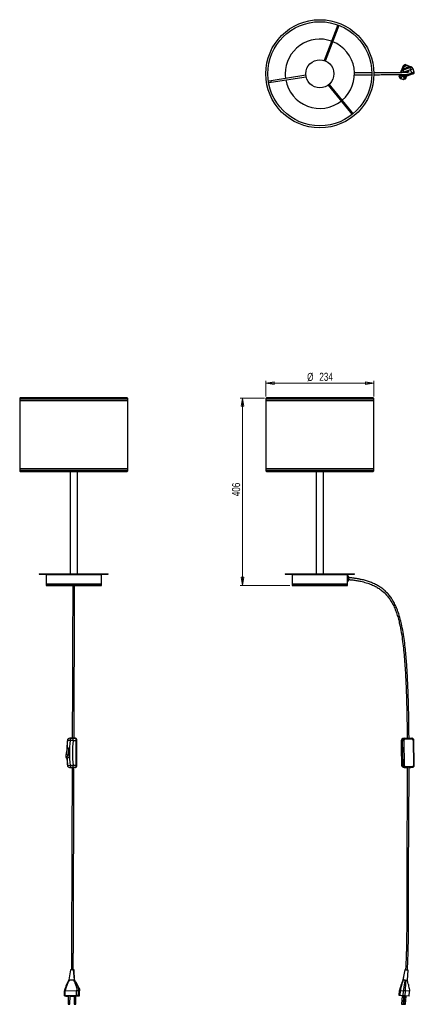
# Model space of a CAD drawing. Header units: millimetres. Extents: x 533 to 704, y 273 to 700.
import ezdxf

# ---------------------------------------------------------------- set-up
doc = ezdxf.new("R2010")
doc.units = ezdxf.units.MM
doc.styles.add('SLDTEXTSTYLE0', font='TXT', dxfattribs={"width": 0.75})
doc.dimstyles.new('SLDDIMSTYLE0', dxfattribs={"dimtxt": 3.5, "dimasz": 3.556, "dimexe": 0, "dimexo": 0.0625, "dimgap": 0.875, "dimtad": 1, "dimdec": 0, "dimlfac": 5, "dimrnd": 1e-09, "dimzin": 12, "dimdsep": 46, "dimtxsty": 'SLDTEXTSTYLE0', "dimblk1": 'CLOSED', "dimblk2": 'CLOSED', "dimsah": 1, "dimcen": 0.09, "dimadec": 0, "dimazin": 3, "dimtfac": 1, "dimtdec": 0, "dimtofl": 0, "dimtmove": 0, "dimatfit": 3, "dimldrblk": 'CLOSED', "dimfxl": 0, "dimfrac": 2, "dimtolj": 1, "dimtzin": 12, "dimarcsym": 0})

# ---------------------------------------------------------------- blocks, each defined once
blk = doc.blocks.new('_Closed')
at = {"color": 0, "linetype": 'ByBlock', "lineweight": -2}
for p, q in [((-1, 0.166667), (0, 0)), ((-1, 0.166667), (-1, -0.166667)), ((0, 0), (-1, -0.166667)), ((0, 0), (-1, 0))]:
    blk.add_line(p, q, dxfattribs=at)
blk = doc.blocks.new('_D')
at = {"color": 7, "linetype": 'Continuous', "lineweight": 0}
for p, q in [((638.98, 535.71), (628.43, 535.71)), ((629.43, 535.71), (629.43, 454.54)), ((649.97, 454.54), (628.43, 454.54))]:
    blk.add_line(p, q, dxfattribs=at)
at = {"color": 7, "linetype": 'Continuous', "lineweight": 18, "xscale": 3.556, "yscale": 3.556}
for p, rotation in [((629.43, 535.71, -0.06), 90.0000000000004), ((629.43, 454.54, -0.06), 270.0000000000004)]:
    blk.add_blockref('_Closed', p, dxfattribs=dict(at, rotation=rotation))
at = {"color": 7, "linetype": 'Continuous', "lineweight": 18, "insert": (624.92, 493.15), "char_height": 3.5, "attachment_point": 1, "rotation": 90, "style": 'SLDTEXTSTYLE0'}
blk.add_mtext('406', dxfattribs=at)
blk = doc.blocks.new('_D_1')
at = {"color": 7, "linetype": 'Continuous', "lineweight": 0}
for p, q in [((639.58, 536.31), (639.58, 543.09)), ((639.58, 542.09), (686.36, 542.09)), ((686.36, 536.31), (686.36, 543.09))]:
    blk.add_line(p, q, dxfattribs=at)
at = {"color": 7, "linetype": 'Continuous', "lineweight": 18, "xscale": 3.556, "yscale": 3.556, "rotation": 180.0000000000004}
blk.add_blockref('_Closed', (639.58, 542.09, -0.06), dxfattribs=at)
at = {"color": 7, "linetype": 'Continuous', "lineweight": 18, "xscale": 3.556, "yscale": 3.556}
blk.add_blockref('_Closed', (686.36, 542.09, -0.06), dxfattribs=at)
at = {"color": 7, "linetype": 'Continuous', "lineweight": 18, "char_height": 3.5, "attachment_point": 1, "style": 'SLDTEXTSTYLE0'}
for s, insert in [('%%c', (657.47, 546.6)), ('234', (662.75, 546.65))]:
    blk.add_mtext(s, dxfattribs=dict(at, insert=insert))

msp = doc.modelspace()

# ---------------------------------------------------------------- linework, layer by layer
at = {"color": 7, "linetype": 'Continuous', "lineweight": 25}
for p, q in [((670.31, 696.22), (664.85, 681.92)), ((665.41, 681.71), (670.87, 696.01)), ((670.65, 697.12), (670.31, 696.22)), ((670.87, 696.01), (671.21, 696.91)), ((697.99, 676.62), (699.17, 679.79)), ((699.31, 679.79), (698.56, 677.75)), ((699.27, 678.11), (698.93, 677.99)), ((698.95, 677.73), (701.96, 678.83)), ((699.17, 679.79), (699.94, 680.15)), ((699.17, 679.79), (699.31, 679.79)), ((699.23, 678.32), (699.31, 678.12)), ((700.08, 680.14), (699.31, 679.79)), ((699.94, 680.15), (700.08, 680.14)), ((700.08, 680.14), (701.5, 679.61)), ((701.38, 679.46), (701.57, 678.95)), ((701.47, 679.14), (701.55, 678.94)), ((701.5, 679.61), (701.77, 679.03)), ((701.93, 679.09), (701.59, 678.96)), ((703.24, 678.24), (703.75, 676.83)), ((703.9, 676.82), (703.39, 678.24)), ((656.93, 675.48), (641.82, 673.06)), ((641.92, 672.46), (657.03, 674.89)), ((697.37, 674.92), (697.7, 675.81)), ((697.72, 674.15), (697.37, 674.92)), ((697.37, 674.92), (697.51, 674.91)), ((697.85, 675.81), (697.51, 674.91)), ((697.51, 674.91), (697.87, 674.14)), ((697.62, 674.85), (697.94, 674.12)), ((697.72, 674.15), (697.87, 674.14)), ((699.14, 673.62), (697.72, 674.15)), ((697.92, 674.1), (697.91, 674.11)), ((697.91, 674.09), (699.27, 673.61)), ((697.93, 674.11), (697.94, 674.11)), ((698.26, 676.94), (698.14, 676.62)), ((698.87, 675.04), (698.58, 675.83)), ((699.24, 674.78), (699.39, 674.78)), ((702.28, 677.9), (699.28, 676.8)), ((699.29, 673.67), (700, 674.01)), ((700.06, 673.97), (699.29, 673.61)), ((699.38, 674.8), (699.53, 674.8)), ((699.8, 675.39), (702.8, 676.49)), ((702.94, 676.11), (699.94, 675.01)), ((700.49, 675.15), (700.06, 673.97)), ((700.11, 675.01), (703.11, 676.1)), ((700.52, 677.05), (700.46, 677.05)), ((700.61, 677.22), (700.99, 677.36)), ((700.67, 677.22), (700.61, 677.22)), ((701.05, 677.36), (700.99, 677.36)), ((701.3, 677.34), (701.2, 677.05)), ((702.8, 676.49), (702.28, 677.9)), ((703.67, 676.31), (703.52, 676.32)), ((703.75, 676.83), (703.9, 676.82)), ((641.82, 673.06), (640.87, 672.9)), ((640.97, 672.31), (641.92, 672.46)), ((666.56, 671.25), (676.22, 659.38)), ((676.69, 659.76), (667.03, 671.63)), ((699.14, 673.62), (699.29, 673.61)), ((699.27, 673.62), (699.29, 673.61)), ((699.28, 673.63), (699.28, 673.63)), ((676.22, 659.38), (676.83, 658.63)), ((677.29, 659.01), (676.69, 659.76)), ((532.85, 535.31), (532.85, 534.54)), ((579.71, 534.54), (532.85, 534.54)), ((532.89, 534.54), (532.89, 505.09)), ((579.27, 535.76), (533.29, 535.76)), ((579.67, 505.09), (579.67, 534.54)), ((579.71, 534.54), (579.71, 535.31)), ((639.54, 535.31), (639.54, 534.54)), ((666.68, 534.54), (639.54, 534.54)), ((639.58, 534.54), (639.58, 505.09)), ((685.96, 535.76), (639.98, 535.76)), ((686.4, 534.54), (666.68, 534.54)), ((686.36, 505.09), (686.36, 534.54)), ((686.4, 534.54), (686.4, 535.31)), ((532.85, 505.09), (532.85, 504.32)), ((579.71, 505.09), (532.85, 505.09)), ((533.29, 503.87), (579.27, 503.87)), ((554.68, 503.87), (554.68, 459.54)), ((557.88, 459.54), (557.88, 503.87)), ((579.71, 504.32), (579.71, 505.09)), ((639.54, 505.09), (639.54, 504.32)), ((666.68, 505.09), (639.54, 505.09)), ((639.98, 503.87), (685.96, 503.87)), ((661.37, 503.87), (661.37, 459.54)), ((664.57, 459.54), (664.57, 503.87)), ((686.4, 505.09), (666.68, 505.09)), ((686.4, 504.32), (686.4, 505.09)), ((541.28, 459.54), (541.28, 459.38)), ((541.28, 459.54), (556.28, 459.54)), ((541.28, 459.38), (556.28, 459.38)), ((544.28, 459.16), (544.28, 455.16)), ((544.48, 459.36), (556.28, 459.36)), ((556.28, 459.54), (571.28, 459.54)), ((556.28, 459.38), (571.28, 459.38)), ((556.28, 459.36), (568.08, 459.36)), ((568.28, 455.16), (568.28, 459.16)), ((571.28, 459.38), (571.28, 459.54)), ((647.97, 459.54), (647.97, 459.38)), ((647.97, 459.54), (677.97, 459.54)), ((647.97, 459.38), (677.97, 459.38)), ((650.97, 459.16), (650.97, 455.16)), ((651.17, 459.36), (674.77, 459.36)), ((674.97, 458.79), (674.97, 459.16)), ((675.03, 458.79), (674.97, 458.79)), ((674.97, 456.29), (674.97, 458.79)), ((675.37, 458.45), (675.37, 456.63)), ((677.97, 459.38), (677.97, 459.54)), ((544.28, 454.94), (544.28, 454.54)), ((544.28, 454.94), (556.28, 454.94)), ((544.28, 454.54), (556.28, 454.54)), ((556.28, 454.96), (544.48, 454.96)), ((555.87, 454.96), (555.87, 454.94)), ((568.08, 454.96), (556.28, 454.96)), ((556.28, 454.94), (568.28, 454.94)), ((556.28, 454.54), (568.28, 454.54)), ((556.67, 454.94), (556.67, 454.96)), ((568.28, 454.54), (568.28, 454.94)), ((650.97, 454.94), (650.97, 454.54)), ((650.97, 454.94), (674.97, 454.94)), ((650.97, 454.54), (674.97, 454.54)), ((674.77, 454.96), (651.17, 454.96)), ((674.97, 456.29), (675.03, 456.29)), ((674.97, 455.16), (674.97, 456.29)), ((674.97, 454.54), (674.97, 454.94)), ((555.64, 388.34), (554.53, 388.33)), ((554.53, 388.33), (555.63, 388.29)), ((555.2, 388.31), (555.07, 388.31)), ((555.63, 388.29), (557.04, 388.3)), ((557.06, 388.3), (556.44, 388.32)), ((557.04, 388.3), (557.06, 388.3)), ((699.28, 388.29), (699.8, 388.3)), ((699.8, 388.3), (702.8, 388.34)), ((554.69, 387.38), (553.6, 387.43)), ((553.7, 384.07), (553.79, 384.07)), ((553.92, 384.08), (553.74, 384.08)), ((557.39, 387.28), (555.97, 387.27)), ((557.39, 376.68), (557.39, 387.28)), ((557.65, 376.69), (557.65, 387.29)), ((698.87, 387.28), (698.35, 387.27)), ((699.02, 376.68), (698.87, 387.28)), ((699.38, 387.29), (699.53, 376.69)), ((702.94, 387.94), (699.94, 387.9)), ((703.67, 376.75), (703.52, 387.35)), ((703.93, 376.75), (703.78, 387.35)), ((552.98, 379.92), (553.93, 379.93)), ((553.6, 376.62), (554.7, 376.58)), ((554.5, 375.73), (555.59, 375.69)), ((557.05, 375.7), (555.63, 375.69)), ((555.98, 376.68), (557.39, 376.68)), ((698.5, 376.68), (699.02, 376.68)), ((699.46, 375.69), (700.85, 375.71)), ((699.97, 375.7), (699.46, 375.69)), ((702.98, 375.74), (699.97, 375.7)), ((700.11, 376.1), (703.11, 376.14)), ((700.85, 375.71), (700.79, 375.71)), ((701.65, 375.72), (702.46, 375.73)), ((702.46, 375.73), (702.98, 375.74)), ((554.94, 287.98), (554.15, 283.63)), ((554.94, 287.98), (554.94, 287.98)), ((556.63, 283.67), (556.24, 288.01)), ((556.69, 283.64), (556.44, 287.98)), ((699.07, 283.67), (700.01, 288.01)), ((701, 283.55), (701.26, 287.93)), ((556.63, 283.67), (556.29, 283.68)), ((698.99, 283.68), (699, 283.68)), ((699.07, 283.67), (699, 283.68)), ((552.28, 276.72), (552.29, 278.91)), ((552.29, 278.91), (552.64, 278.96)), ((552.63, 276.77), (552.64, 278.96)), ((552.64, 278.96), (557.52, 279.06)), ((557.51, 276.87), (557.52, 279.06)), ((557.52, 279.06), (558.29, 279.04)), ((558.28, 276.84), (558.29, 279.04)), ((558.29, 279.04), (558.82, 278.94)), ((558.81, 276.75), (558.82, 278.94)), ((697.37, 276.87), (697.51, 279.06)), ((697.51, 279.06), (697.87, 279.04)), ((697.72, 276.84), (697.87, 279.04)), ((697.87, 279.04), (699.29, 278.94)), ((699.14, 276.75), (699.29, 278.94)), ((700.06, 278.89), (699.29, 278.94)), ((699.91, 276.7), (700.06, 278.89)), ((701.86, 278.79), (700.06, 278.89)), ((701.71, 276.59), (701.86, 278.79)), ((552.63, 276.77), (552.28, 276.72)), ((552.28, 276.72), (552.81, 276.62)), ((557.51, 276.87), (552.63, 276.77)), ((552.81, 276.62), (553.58, 276.59)), ((553.58, 276.59), (553.91, 276.6)), ((553.92, 276.71), (553.9, 273.12)), ((554.65, 273.11), (554.67, 276.71)), ((554.67, 276.62), (556.43, 276.65)), ((556.43, 276.76), (556.42, 273.17)), ((557.17, 273.17), (557.18, 276.76)), ((557.18, 276.67), (558.45, 276.7)), ((558.28, 276.84), (557.51, 276.87)), ((558.81, 276.75), (558.28, 276.84)), ((558.45, 276.7), (558.81, 276.75)), ((697.72, 276.84), (697.37, 276.87)), ((699.14, 276.75), (697.72, 276.84)), ((698.67, 276.78), (698.43, 273.19)), ((699.91, 276.7), (699.14, 276.75)), ((699.18, 273.14), (699.42, 276.73)), ((699.6, 276.72), (699.36, 273.14)), ((701.71, 276.59), (699.91, 276.7)), ((700.11, 273.09), (700.35, 276.67))]:
    msp.add_line(p, q, dxfattribs=at)
at = {"color": 8, "linetype": 'Continuous', "lineweight": 25}
for p, q in [((670.31, 696.22), (670.87, 696.01)), ((703.34, 678.35), (703.39, 678.24)), ((699.28, 676.8), (699.34, 676.65)), ((699.63, 675.85), (699.8, 675.39)), ((641.92, 672.46), (641.82, 673.06)), ((676.69, 659.76), (676.22, 659.38)), ((579.71, 535.31), (532.85, 535.31)), ((532.89, 535.31), (533.19, 535.31)), ((533.19, 535.31), (579.67, 535.31)), ((666.68, 535.31), (639.54, 535.31)), ((639.58, 535.31), (686.36, 535.31)), ((686.4, 535.31), (666.68, 535.31)), ((579.71, 504.32), (532.85, 504.32)), ((532.89, 504.32), (533.19, 504.32)), ((533.19, 504.32), (579.67, 504.32)), ((666.68, 504.32), (639.54, 504.32)), ((639.58, 504.32), (686.36, 504.32)), ((686.4, 504.32), (666.68, 504.32)), ((556.28, 459.16), (544.28, 459.16)), ((568.28, 459.16), (556.28, 459.16)), ((674.97, 459.16), (650.97, 459.16)), ((675.03, 456.29), (675.03, 458.79)), ((544.28, 455.16), (556.28, 455.16)), ((556.28, 455.16), (568.28, 455.16)), ((650.97, 455.16), (674.97, 455.16)), ((557.04, 388.3), (556.44, 388.32)), ((553.79, 381.1), (554.32, 381.11)), ((554.11, 382.87), (554.32, 382.87)), ((700.79, 375.71), (700.79, 375.71))]:
    msp.add_line(p, q, dxfattribs=at)
at = {"color": 7, "linetype": 'Continuous', "lineweight": 25, "flags": 128}
for points in [[(699.27, 678.11), (699.27, 678.11), (699.27, 678.11), (699.27, 678.11), (699.28, 678.11), (699.28, 678.11), (699.28, 678.11), (699.29, 678.11), (699.29, 678.11)], [(703.39, 678.24), (703.33, 678.35), (703.28, 678.43), (703.24, 678.48), (703.22, 678.49), (703.21, 678.48), (703.21, 678.43), (703.22, 678.35), (703.24, 678.24)], [(699.24, 674.78), (699.31, 674.78), (699.38, 674.8)], [(701.2, 677.05), (701.11, 677.2), (701.07, 677.25)], [(703.11, 676.1), (703.22, 676.15), (703.33, 676.18), (703.34, 676.19)], [(555.07, 388.31), (555.04, 388.31), (555.08, 388.32), (555.18, 388.32), (555.32, 388.32), (555.49, 388.32), (555.64, 388.32)], [(556.03, 388.31), (556.04, 388.31), (556, 388.31), (555.9, 388.3), (555.76, 388.3), (555.59, 388.3), (555.43, 388.3), (555.29, 388.3), (555.2, 388.31)], [(555.63, 388.29), (555.7, 388.27), (555.76, 388.21), (555.82, 388.11), (555.87, 387.99), (555.91, 387.83), (555.95, 387.66), (555.97, 387.47), (555.97, 387.27)], [(557.39, 387.28), (557.38, 387.48), (557.36, 387.67), (557.33, 387.84), (557.28, 387.99), (557.23, 388.12), (557.17, 388.21), (557.11, 388.27), (557.04, 388.3)], [(699.8, 388.3), (699.82, 388.29), (699.85, 388.27), (699.87, 388.23), (699.9, 388.18), (699.91, 388.12), (699.93, 388.05), (699.94, 387.98), (699.94, 387.9)], [(702.8, 388.34), (702.83, 388.33), (702.85, 388.31), (702.88, 388.27), (702.9, 388.22), (702.92, 388.16), (702.93, 388.09), (702.94, 388.02), (702.94, 387.94)], [(698.87, 387.28), (698.91, 387.28), (698.95, 387.28), (699.01, 387.28), (699.08, 387.29), (699.15, 387.29), (699.23, 387.29), (699.31, 387.29), (699.38, 387.29)], [(555.98, 376.68), (555.97, 376.48), (555.95, 376.29), (555.92, 376.12), (555.88, 375.97), (555.82, 375.85), (555.76, 375.76), (555.7, 375.71), (555.63, 375.69)], [(557.05, 375.7), (557.11, 375.71), (557.18, 375.77), (557.24, 375.86), (557.29, 375.98), (557.33, 376.13), (557.36, 376.3), (557.38, 376.49), (557.39, 376.68)], [(699.02, 376.68), (699.05, 376.68), (699.1, 376.68), (699.16, 376.69), (699.23, 376.69), (699.3, 376.69), (699.38, 376.69), (699.46, 376.69), (699.53, 376.69)], [(700.11, 376.1), (700.1, 376.02), (700.1, 375.95), (700.09, 375.88), (700.07, 375.82), (700.05, 375.77), (700.03, 375.73), (700, 375.7), (699.97, 375.7)], [(700.79, 375.71), (700.65, 375.71), (700.55, 375.7), (700.51, 375.7), (700.54, 375.7), (700.62, 375.71), (700.76, 375.71), (700.87, 375.71)], [(701.61, 375.72), (701.71, 375.72), (701.75, 375.72), (701.72, 375.72), (701.66, 375.72)], [(703.11, 376.14), (703.11, 376.06), (703.1, 375.99), (703.09, 375.92), (703.07, 375.86), (703.05, 375.81), (703.03, 375.77), (703.01, 375.75), (702.98, 375.74)], [(700.11, 288.01), (700.06, 288.01), (699.91, 288.02), (699.81, 288.03), (699.77, 288.03), (699.79, 288.03), (699.87, 288.02), (700.01, 288.01)], [(700.01, 288.01), (700.22, 288), (700.45, 287.98), (700.7, 287.96), (700.92, 287.95), (701.1, 287.94), (701.22, 287.93), (701.26, 287.93), (701.22, 287.93), (701.11, 287.94), (700.93, 287.95), (700.92, 287.95)], [(554.63, 273.12), (554.55, 273.13), (554.44, 273.14), (554.29, 273.14), (554.15, 273.14), (554.02, 273.13), (553.94, 273.13), (553.9, 273.12), (553.93, 273.11), (554, 273.1), (554.12, 273.09), (554.26, 273.09), (554.41, 273.09), (554.53, 273.1), (554.62, 273.1), (554.65, 273.11), (554.63, 273.12)], [(556.44, 273.16), (556.52, 273.15), (556.64, 273.15), (556.78, 273.14), (556.92, 273.14), (557.05, 273.15), (557.14, 273.16), (557.17, 273.17), (557.15, 273.17), (557.07, 273.18), (556.95, 273.19), (556.81, 273.19), (556.66, 273.19), (556.54, 273.19), (556.45, 273.18), (556.42, 273.17), (556.44, 273.16)]]:
    msp.add_lwpolyline(points, dxfattribs=at)
at = {"color": 8, "linetype": 'Continuous', "lineweight": 25, "flags": 128}
for points in [[(699.39, 674.78), (699.46, 674.78), (699.53, 674.8)], [(703.52, 676.32), (703.5, 676.31), (703.49, 676.31)], [(553.6, 387.43), (553.55, 387.43), (553.53, 387.42)], [(698.35, 387.27), (698.31, 387.29), (698.29, 387.31)], [(553.6, 376.62), (553.55, 376.63), (553.54, 376.64)], [(698.5, 376.68), (698.46, 376.66), (698.44, 376.64)]]:
    msp.add_lwpolyline(points, dxfattribs=at)
at = {"color": 7, "linetype": 'Continuous', "lineweight": 25}
for radius in [23.43, 22.55, 6.07]:
    msp.add_circle((662.97, 676.15), radius, dxfattribs=at)
for centre, radius, start, end in [((670.93, 697.01), 0.3, 111.8145, 159.1206), ((670.93, 697.01), 0.3, 339.1206, 26.4267), ((662.97, 676.15), 15, 70.2666, 180), ((662.97, 676.15), 15, 310.2666, 67.9746), ((694.69, 677.17), 4.69, 14.1006, 18.2419), ((696.93, 677.99), 4.69, 14.1006, 18.2419), ((701.59, 678.95), 0.0121, 112.5519, 154.5397), ((702.3, 677.89), 0.999, 20.3097, 110.2114), ((724.14, 686.12), 23.35, 198.1921, 200.6223), ((719.89, 630.49), 50.57, 109.2261, 110.374), ((702.45, 677.89), 1, 20.0894, 27.0691), ((662.97, 676.15), 15, 180, 187.9746), ((715.33, 632.19), 45.91, 109.7786, 111.0102), ((699.25, 675.18), 0.4, 200.0886, 244.502), ((721.13, 685.02), 23.35, 198.1921, 200.6223), ((720.88, 617.57), 61.14, 110.0268, 110.5185), ((671.11, 754.17), 84.31, 289.8207, 290.1154), ((707.13, 677.96), 7.77, 199.3549, 202.3199), ((700.76, 676.82), 0.43, 110.0961, 198.2818), ((776.26, 471.19), 219.37, 109.9816, 110.2097), ((700.94, 676.82), 0.43, 141.5324, 196.3207), ((625.33, 883.94), 220.13, 289.9738, 290.1911), ((781.91, 455.75), 235.9, 110.0448, 110.1419), ((701.14, 676.96), 0.43, 323.6477, 110.0864), ((720.41, 629.08), 50.57, 109.2261, 110.374), ((710.13, 679.06), 7.77, 199.3549, 202.3199), ((720.9, 627.27), 52.04, 109.5455, 110.1899), ((703.38, 676.69), 0.4, 290.0961, 20.0908), ((703.53, 676.69), 0.4, 337.6242, 20.0893), ((640.92, 672.61), 0.3, 99.1206, 146.4267), ((640.92, 672.61), 0.3, 231.8145, 279.1206), ((662.97, 676.15), 15, 190.2666, 307.9746), ((677.06, 658.82), 0.3, 219.1206, 266.4267), ((677.06, 658.82), 0.3, 351.8145, 39.1206), ((533.29, 535.32), 0.441, 90, 180.4598), ((579.27, 535.32), 0.441, 359.5402, 90), ((639.98, 535.32), 0.441, 90, 180.4598), ((685.96, 535.32), 0.441, 359.5402, 90), ((533.29, 504.32), 0.441, 179.5402, 270), ((579.27, 504.32), 0.441, 270, 0.4598), ((639.98, 504.32), 0.441, 179.5402, 270), ((685.96, 504.32), 0.441, 270, 0.4598), ((544.48, 459.16), 0.2, 90, 180), ((568.08, 459.16), 0.2, 0, 90), ((651.17, 459.16), 0.2, 90, 180), ((674.77, 459.16), 0.2, 0, 90), ((675.03, 458.45), 0.34, 0, 90), ((675.03, 456.63), 0.34, 270, 0), ((544.48, 455.16), 0.2, 180, 270), ((568.08, 455.16), 0.2, 270, 0), ((651.17, 455.16), 0.2, 180, 270), ((674.77, 455.16), 0.2, 270, 0), ((554.53, 387.33), 1, 90.3163, 174.5508), ((554.56, 387.36), 0.97, 91.9761, 176.1294), ((555.66, 387.32), 0.97, 91.9761, 176.1294), ((699.29, 387.29), 1, 90.8648, 178.8014), ((699.32, 387.32), 0.971, 92.6535, 182.5508), ((699.84, 387.33), 0.971, 92.6535, 182.5508), ((611.08, 382), 56.65, 174.5495, 185.492), ((552.88, 358.71), 28.73, 83.8264, 86.3841), ((611.3, 382), 55.58, 174.5495, 185.492), ((849.95, 384.11), 151.63, 178.8051, 182.8112), ((699.97, 387.32), 0.583, 92.6535, 182.5508), ((702.93, 387.36), 0.583, 359.0686, 88.9456), ((543.07, 383.87), 10.27, 344.5443, 354.5737), ((543.89, 383.84), 10.27, 344.5443, 354.5737), ((610.98, 382.01), 56.66, 179.129, 180.9125), ((554.53, 376.73), 1, 185.4961, 267.8124), ((554.45, 388.78), 12.21, 271.1766, 277.1939), ((555.63, 376.69), 1, 267.8124, 270.3163), ((699.44, 376.69), 1, 182.8151, 270.8006), ((699.48, 376.66), 0.971, 179.0686, 268.9456), ((699.99, 376.67), 0.971, 179.0686, 268.9456), ((700.12, 376.68), 0.583, 179.0686, 268.9456), ((703.08, 376.72), 0.583, 272.6535, 2.5508), ((555.7, 282.09), 5.94, 84.8169, 97.3914), ((556.29, 287.69), 0.32, 62.1772, 98.6025), ((554.28, 274.78), 1.96, 78.7586, 100.8397), ((556.8, 274.83), 1.96, 78.7586, 100.8397), ((701.21, 309.54), 36.46, 265.6309, 266.8127), ((700.22, 283.54), 10.43, 265.2596, 266.6083), ((702.44, 313.71), 40.68, 266.0048, 266.718)]:
    msp.add_arc(centre, radius, start, end, dxfattribs=at)
at = {"color": 8, "linetype": 'Continuous', "lineweight": 25}
for centre, radius, start, end in [((702.33, 678.99), 0.406, 166.4773, 203.3026), ((699.29, 676.8), 0.997, 109.9609, 192.27), ((756.75, 519.64), 167.34, 110.0878, 110.2557), ((699.32, 677.89), 0.406, 166.4573, 203.3132), ((699.92, 673.53), 1.38, 109.9449, 112.7401), ((697.82, 679.94), 5.41, 288.46, 290.3039), ((698.76, 688.89), 13.5, 289.8334, 291.2954), ((703.53, 676.69), 0.4, 290.0945, 337.6247), ((610.02, 382.04), 56.68, 174.5511, 178.6588), ((557.46, 390.08), 2.79, 268.4822, 273.8708), ((705.12, 278.66), 108.7, 90.7093, 90.8477), ((609.9, 382.04), 56.56, 182.1436, 185.4952), ((554.56, 376.69), 0.96, 183.8858, 266.3349), ((555.66, 376.65), 0.96, 183.8858, 266.3349), ((557.46, 379.47), 2.79, 268.4811, 273.8723), ((705.27, 268.06), 108.7, 90.7093, 90.8477)]:
    msp.add_arc(centre, radius, start, end, dxfattribs=at)
at = {"color": 7, "linetype": 'Continuous', "lineweight": 25}
for centre, major_axis, ratio, start_param, end_param in [((700.54, 678.21), (1.12, 0.4), 0.42618, 1.47591, 1.697683), ((554.22, 382.89), (-0.52, 1.18), 0.287724, 6.03194, 6.253712)]:
    msp.add_ellipse(centre, major_axis=major_axis, ratio=ratio, start_param=start_param, end_param=end_param, dxfattribs=at)
for points, knots in [([(701.38, 679.46), (701.35, 679.5), (701.3, 679.57), (701.05, 679.62), (700.71, 679.61), (700.32, 679.54), (699.95, 679.4), (699.62, 679.23), (699.36, 679.03), (699.18, 678.84), (699.13, 678.71), (699.14, 678.65), (699.14, 678.64)], [0, 0, 0, 0, 0.114187, 0.228341, 0.342525, 0.450518, 0.549777, 0.645126, 0.743631, 0.849591, 0.962419, 1, 1, 1, 1]), ([(699.23, 678.32), (699.25, 678.31), (699.28, 678.3), (699.47, 678.35), (699.75, 678.46), (700.02, 678.56), (700.19, 678.62), (700.23, 678.64)], [0, 0, 0, 0, 0.230061, 0.460151, 0.689804, 0.920152, 1, 1, 1, 1]), ([(701.58, 678.96), (701.57, 678.95), (701.54, 678.93), (701.34, 678.85), (701.05, 678.73), (700.68, 678.59), (700.28, 678.45), (699.9, 678.31), (699.58, 678.2), (699.36, 678.13), (699.27, 678.11), (699.27, 678.11), (699.27, 678.11)], [0, 0, 0, 0, 0.107388, 0.214776, 0.322189, 0.429584, 0.536908, 0.64418, 0.751478, 0.85885, 0.966265, 1, 1, 1, 1]), ([(699.53, 679.15), (699.53, 679.15), (699.5, 679.29), (699.45, 679.56), (699.36, 679.71), (699.31, 679.79)], [0, 0, 0, 0, 0.027646, 0.508242, 1, 1, 1, 1]), ([(700.08, 679.44), (700.08, 679.46), (700.09, 679.57), (700.1, 679.77), (700.12, 680.02), (700.09, 680.1), (700.08, 680.14)], [0, 0, 0, 0, 0.069451, 0.378761, 0.688019, 1, 1, 1, 1]), ([(700.48, 678.73), (700.6, 678.77), (700.85, 678.86), (701.17, 678.97), (701.39, 679.06), (701.47, 679.11), (701.47, 679.13), (701.47, 679.14)], [0, 0, 0, 0, 0.230784, 0.461572, 0.692182, 0.922046, 1, 1, 1, 1]), ([(701.4, 679.41), (701.41, 679.43), (701.45, 679.53), (701.48, 679.58), (701.5, 679.61)], [0, 0, 0, 0, 0.176331, 1, 1, 1, 1]), ([(703.34, 678.35), (703.32, 678.38), (703.28, 678.47), (703.22, 678.57), (703.15, 678.67), (703.09, 678.76), (703.02, 678.84), (702.93, 678.92), (702.81, 679), (702.66, 679.08), (702.46, 679.14), (702.24, 679.15), (702.05, 679.14), (701.96, 679.09), (701.93, 679.08)], [0, 0, 0, 0, 0.157872, 0.362349, 0.5101037, 0.6149995, 0.6851894, 0.7441726, 0.7954379, 0.8430894, 0.8900009, 0.9372024, 0.9848311, 1, 1, 1, 1]), ([(685.49, 676.56), (685.16, 676.55), (684.25, 676.55), (682.72, 676.55), (681.32, 676.55), (680.34, 676.55), (679.78, 676.55), (679.2, 676.55), (678.59, 676.55), (678.16, 676.55), (677.94, 676.55)], [0, 0, 0, 0, 0.136663, 0.376617, 0.614332, 0.690179, 0.763463, 0.83413, 0.915688, 1, 1, 1, 1]), ([(677.94, 675.75), (678.15, 675.75), (678.61, 675.75), (679.32, 675.75), (680.09, 675.75), (681.41, 675.75), (683.25, 675.75), (684.76, 675.75), (685.5, 675.76)], [0, 0, 0, 0, 0.0795981, 0.1780879, 0.2778553, 0.3786041, 0.6953415, 1, 1, 1, 1]), ([(686.36, 675.76), (686.66, 675.76), (687.53, 675.76), (688.87, 675.76), (690.37, 675.77), (691.72, 675.77), (692.94, 675.77), (694.07, 675.78), (695.1, 675.79), (696.01, 675.79), (696.77, 675.8), (697.41, 675.81), (698.05, 675.82), (698.65, 675.83), (699.18, 675.84), (699.61, 675.85), (699.96, 675.86), (700.22, 675.88), (700.42, 675.89), (700.58, 675.9), (700.73, 675.91), (700.85, 675.92), (700.94, 675.93), (701, 675.93), (701.03, 675.94), (701.06, 675.94), (701.09, 675.95), (701.11, 675.95), (701.13, 675.95), (701.16, 675.96), (701.2, 675.96), (701.24, 675.97), (701.28, 675.98), (701.32, 675.99), (701.35, 676), (701.38, 676.02), (701.39, 676.02), (701.4, 676.03), (701.41, 676.03)], [0, 0, 0, 0, 0.014049, 0.040115, 0.066034, 0.091895, 0.117732, 0.143537, 0.17457, 0.205651, 0.236854, 0.268085, 0.299428, 0.348627, 0.397925, 0.447358, 0.49679, 0.546307, 0.585233, 0.624196, 0.663628, 0.705319, 0.74935, 0.766344, 0.781879, 0.795918, 0.808427, 0.819407, 0.83097, 0.844439, 0.866117, 0.891514, 0.919072, 0.943786, 0.965228, 0.983339, 0.999431, 1, 1, 1, 1]), ([(701.07, 676.76), (701.07, 676.76), (701.07, 676.76), (701.06, 676.75), (701.05, 676.75), (701.03, 676.75), (701.01, 676.74), (700.98, 676.74), (700.96, 676.74), (700.93, 676.73), (700.9, 676.73), (700.87, 676.72), (700.82, 676.72), (700.76, 676.71), (700.68, 676.71), (700.6, 676.7), (700.5, 676.69), (700.35, 676.68), (700.12, 676.67), (699.76, 676.66), (699.32, 676.64), (698.79, 676.63), (698.2, 676.62), (697.58, 676.61), (696.98, 676.6), (696.26, 676.6), (695.41, 676.59), (694.43, 676.58), (693.36, 676.58), (692.2, 676.57), (690.9, 676.57), (689.45, 676.56), (687.94, 676.56), (686.88, 676.56), (686.37, 676.56)], [0, 0, 0, 0, 0.020086, 0.048815, 0.074161, 0.099207, 0.123325, 0.145068, 0.164414, 0.181408, 0.19678, 0.213455, 0.238147, 0.265526, 0.294685, 0.32344, 0.35164, 0.379266, 0.443774, 0.50817, 0.563551, 0.618885, 0.674048, 0.707077, 0.740051, 0.772947, 0.805766, 0.838487, 0.865726, 0.89293, 0.920195, 0.947486, 0.974904, 1, 1, 1, 1]), ([(698.62, 675.73), (698.62, 675.73), (698.57, 675.67), (698.4, 675.51), (698.18, 675.33), (697.92, 675.06), (697.75, 674.91), (697.59, 674.82), (697.54, 674.88), (697.51, 674.91)], [0, 0, 0, 0, 0.004178, 0.104675, 0.423623, 0.567589, 0.710254, 0.852017, 1, 1, 1, 1]), ([(698.77, 675.32), (698.72, 675.24), (698.62, 675.06), (698.48, 674.89), (698.33, 674.66), (698.17, 674.41), (698.03, 674.2), (697.97, 674.15), (697.95, 674.13)], [0, 0, 0, 0, 0.147538, 0.337654, 0.529839, 0.703089, 0.873752, 1, 1, 1, 1]), ([(698.93, 677.98), (698.87, 677.96), (698.74, 677.91), (698.57, 677.78), (698.44, 677.62), (698.35, 677.46), (698.3, 677.31), (698.27, 677.19), (698.26, 677.08), (698.26, 676.98), (698.27, 676.88), (698.28, 676.77), (698.3, 676.68), (698.31, 676.61), (698.32, 676.58)], [0, 0, 0, 0, 0.03993, 0.092291, 0.141908, 0.190633, 0.240493, 0.29456, 0.35737, 0.435204, 0.537516, 0.681053, 0.904492, 1, 1, 1, 1]), ([(699.08, 674.82), (699.09, 674.81), (699.13, 674.79), (699.19, 674.78), (699.23, 674.78), (699.24, 674.78)], [0, 0, 0, 0, 0.317793, 0.813465, 1, 1, 1, 1]), ([(699.61, 674.83), (699.59, 674.77), (699.55, 674.62), (699.48, 674.37), (699.39, 674.06), (699.32, 673.81), (699.3, 673.72), (699.29, 673.68)], [0, 0, 0, 0, 0.154793, 0.401772, 0.625409, 0.845607, 1, 1, 1, 1]), ([(699.39, 674.78), (699.42, 674.78), (699.46, 674.78), (699.5, 674.79), (699.51, 674.79), (699.52, 674.8), (699.54, 674.8), (699.57, 674.81), (699.63, 674.83), (699.69, 674.85), (699.7, 674.86)], [0, 0, 0, 0, 0.1624915, 0.2108764, 0.2405044, 0.2754249, 0.3410118, 0.5692817, 0.9026911, 1, 1, 1, 1]), ([(700.1, 675.01), (700.09, 674.89), (700.08, 674.69), (700.03, 674.36), (700, 674.12), (700, 673.95), (700.04, 673.96), (700.06, 673.97)], [0, 0, 0, 0, 0.302302, 0.477376, 0.650995, 0.822698, 1, 1, 1, 1]), ([(700.46, 677.05), (700.49, 677.09), (700.55, 677.16), (700.63, 677.2), (700.67, 677.22)], [0, 0, 0, 0, 0.536367, 1, 1, 1, 1]), ([(701.39, 676.84), (701.39, 676.85), (701.37, 676.88), (701.32, 676.94), (701.27, 677), (701.21, 677.03), (701.16, 677.05), (701.12, 677.07), (701.07, 677.08), (701.02, 677.09), (700.97, 677.1), (700.9, 677.11), (700.82, 677.12), (700.76, 677.13), (700.73, 677.13)], [0, 0, 0, 0, 0.01398, 0.097635, 0.175101, 0.251973, 0.333056, 0.418377, 0.510148, 0.594077, 0.689428, 0.796279, 0.914747, 1, 1, 1, 1]), ([(701.05, 677.36), (701.1, 677.38), (701.15, 677.39), (701.2, 677.38), (701.21, 677.38)], [0, 0, 0, 0, 0.8927071, 1, 1, 1, 1]), ([(703.34, 676.19), (703.35, 676.19), (703.42, 676.22), (703.53, 676.26), (703.63, 676.3), (703.66, 676.31), (703.69, 676.32), (703.7, 676.33), (703.75, 676.35), (703.83, 676.41), (703.87, 676.49), (703.9, 676.54)], [0, 0, 0, 0, 0.042452, 0.247411, 0.453219, 0.633075, 0.669756, 0.690627, 0.721058, 0.84572, 1, 1, 1, 1]), ([(701.63, 388.32), (701.63, 388.34), (701.62, 390.5), (701.57, 394.81), (701.46, 401.23), (701.28, 407.66), (701.02, 414.07), (700.65, 420.48), (700.18, 425.98), (699.65, 430.57), (699.09, 434.26), (698.48, 437.43), (697.83, 440.07), (697.2, 442.2), (696.46, 444.29), (695.57, 446.32), (694.56, 448.15), (693.45, 449.77), (692.27, 451.18), (690.94, 452.46), (689.48, 453.59), (687.91, 454.57), (686.24, 455.4), (684.51, 456.09), (682.73, 456.66), (681.34, 457.01), (680.36, 457.22), (679.8, 457.33), (679.22, 457.43), (678.55, 457.54), (677.73, 457.65), (676.75, 457.76), (675.95, 457.84), (675.47, 457.86), (675.37, 457.87)], [0, 0, 0, 0, 0.0006897, 0.0780132, 0.1553371, 0.2326547, 0.309933, 0.3871372, 0.4642595, 0.5091394, 0.554015, 0.5987409, 0.6254952, 0.6522445, 0.6789055, 0.7055237, 0.7320692, 0.7541856, 0.7762801, 0.7984259, 0.8206062, 0.8428644, 0.8652208, 0.8876399, 0.9101669, 0.9324269, 0.9395178, 0.9463718, 0.9529938, 0.9608093, 0.9708125, 0.9826755, 0.9963958, 1, 1, 1, 1]), ([(675.37, 457.06), (675.63, 457.04), (676.28, 457.01), (677.21, 456.91), (678.16, 456.79), (679.03, 456.65), (679.89, 456.5), (681.27, 456.21), (683.13, 455.73), (685.24, 454.97), (687.08, 454.11), (688.66, 453.18), (690.12, 452.1), (691.46, 450.87), (692.65, 449.51), (693.76, 447.92), (694.77, 446.13), (695.66, 444.14), (696.4, 442.08), (697.03, 439.98), (697.69, 437.31), (698.32, 434.07), (698.88, 430.25), (699.32, 426.41), (699.67, 422.55), (699.95, 418.69), (700.17, 414.81), (700.35, 410.94), (700.55, 405.64), (700.71, 398.93), (700.8, 392.68), (700.82, 389.14), (700.83, 388.31)], [0, 0, 0, 0, 0.00969, 0.023656, 0.03435, 0.044913, 0.05564, 0.066496, 0.096385, 0.126091, 0.148484, 0.170796, 0.192967, 0.215083, 0.237177, 0.259249, 0.285806, 0.312409, 0.33913, 0.365875, 0.392721, 0.439763, 0.4869, 0.534123, 0.581453, 0.628761, 0.676156, 0.723526, 0.770956, 0.870315, 0.969669, 1, 1, 1, 1]), ([(555.87, 454.54), (555.87, 454.53), (555.87, 454.26), (555.87, 453.6), (555.86, 452.54), (555.86, 451.32), (555.85, 449.96), (555.85, 448.39), (555.84, 446.61), (555.83, 444.62), (555.83, 442.56), (555.82, 440.46), (555.81, 437.79), (555.8, 434.54), (555.79, 430.71), (555.77, 426.86), (555.76, 422.99), (555.75, 419.11), (555.73, 415.23), (555.72, 411.34), (555.7, 406.02), (555.68, 399.28), (555.65, 392.91), (555.64, 389.25), (555.64, 388.32)], [0, 0, 0, 0, 0.001528, 0.027595, 0.053511, 0.079375, 0.105201, 0.130996, 0.16201, 0.19307, 0.224248, 0.255456, 0.286783, 0.341663, 0.396674, 0.451805, 0.507023, 0.562246, 0.617573, 0.672857, 0.728232, 0.844218, 0.960198, 1, 1, 1, 1]), ([(556.44, 388.32), (556.44, 390.37), (556.46, 394.55), (556.48, 400.87), (556.5, 407.27), (556.53, 413.67), (556.55, 420.05), (556.57, 425.54), (556.58, 430.12), (556.6, 433.79), (556.61, 436.95), (556.62, 439.59), (556.62, 441.72), (556.63, 443.81), (556.64, 445.84), (556.65, 447.68), (556.65, 449.31), (556.66, 450.73), (556.66, 452.02), (556.66, 453.16), (556.67, 454), (556.67, 454.41), (556.67, 454.54)], [0, 0, 0, 0, 0.087298, 0.178248, 0.269192, 0.360099, 0.45092, 0.541654, 0.594475, 0.647272, 0.699896, 0.731395, 0.76286, 0.794236, 0.825545, 0.856759, 0.882749, 0.908702, 0.934717, 0.960763, 0.986924, 1, 1, 1, 1]), ([(557.65, 387.29), (557.65, 387.33), (557.65, 387.45), (557.62, 387.65), (557.57, 387.86), (557.49, 388.03), (557.38, 388.17), (557.25, 388.26), (557.13, 388.29), (557.07, 388.29), (557.06, 388.3)], [0, 0, 0, 0, 0.087458, 0.2552, 0.430928, 0.603059, 0.730032, 0.853565, 0.978377, 1, 1, 1, 1]), ([(703.78, 387.35), (703.78, 387.41), (703.77, 387.54), (703.7, 387.76), (703.57, 387.98), (703.39, 388.16), (703.17, 388.28), (702.97, 388.33), (702.84, 388.34), (702.8, 388.34)], [0, 0, 0, 0, 0.105469, 0.268292, 0.43168, 0.594807, 0.75708, 0.91809, 1, 1, 1, 1]), ([(553.53, 387.42), (553.51, 387.1), (553.42, 386.17), (553.33, 384.65), (553.3, 383.45), (553.29, 382.86)], [0, 0, 0, 0, 0.2128857, 0.6142517, 1, 1, 1, 1]), ([(553.7, 384.07), (553.66, 384.04), (553.57, 383.99), (553.45, 383.75), (553.36, 383.43), (553.32, 383.12), (553.3, 382.94), (553.29, 382.9)], [0, 0, 0, 0, 0.230784, 0.461572, 0.692182, 0.922046, 1, 1, 1, 1]), ([(554.11, 382.87), (554.12, 383), (554.13, 383.27), (554.07, 383.63), (553.97, 383.9), (553.87, 384.03), (553.81, 384.06), (553.79, 384.07)], [0, 0, 0, 0, 0.230061, 0.460151, 0.689804, 0.920152, 1, 1, 1, 1]), ([(553.82, 384.08), (553.83, 384.08), (553.88, 384.14), (553.98, 384.12), (554.11, 384.01), (554.22, 383.76), (554.3, 383.41), (554.32, 383.09), (554.32, 382.91), (554.32, 382.87)], [0, 0, 0, 0, 0.016995, 0.201947, 0.386811, 0.571719, 0.756755, 0.941864, 1, 1, 1, 1]), ([(698.29, 387.31), (698.29, 386.99), (698.27, 386.06), (698.26, 384.53), (698.26, 382.7), (698.29, 380.87), (698.34, 379.05), (698.4, 377.63), (698.43, 376.83), (698.44, 376.64)], [0, 0, 0, 0, 0.090025, 0.261034, 0.432044, 0.603052, 0.774061, 0.945072, 1, 1, 1, 1]), ([(552.97, 381.13), (552.93, 380.99), (552.86, 380.71), (552.81, 380.34), (552.81, 380.06), (552.89, 379.92), (553.03, 379.92), (553.2, 380.03), (553.39, 380.25), (553.59, 380.57), (553.72, 380.87), (553.77, 381.06), (553.79, 381.1)], [0, 0, 0, 0, 0.1141872, 0.2283413, 0.3425252, 0.4505178, 0.5497773, 0.6451258, 0.7436309, 0.8495909, 0.9624188, 1, 1, 1, 1]), ([(553.33, 379.92), (553.33, 379.66), (553.36, 378.78), (553.44, 377.68), (553.52, 376.85), (553.54, 376.64)], [0, 0, 0, 0, 0.243073, 0.799123, 1, 1, 1, 1]), ([(554.32, 381.1), (554.32, 380.97), (554.31, 380.69), (554.25, 380.32), (554.15, 380.04), (554.02, 379.9), (553.92, 379.86), (553.86, 379.92), (553.85, 379.93)], [0, 0, 0, 0, 0.190838, 0.381673, 0.572555, 0.763404, 0.954126, 1, 1, 1, 1]), ([(555.59, 375.72), (555.58, 372.6), (555.55, 363.96), (555.5, 349.81), (555.46, 336.97), (555.43, 327.83), (555.41, 322.38), (555.39, 316.93), (555.37, 312.45), (555.36, 308.98), (555.35, 307.02), (555.35, 305.6), (555.34, 304.62), (555.34, 303.51), (555.34, 302.21), (555.33, 300.72), (555.32, 299.02), (555.32, 297.14), (555.31, 295.06), (555.3, 292.78), (555.29, 290.42), (555.29, 288.81), (555.29, 288.02)], [0, 0, 0, 0, 0.106734, 0.295566, 0.483959, 0.546059, 0.608152, 0.670252, 0.732283, 0.761507, 0.788986, 0.799306, 0.809949, 0.822567, 0.837262, 0.854401, 0.873717, 0.89522, 0.918927, 0.944863, 0.973068, 1, 1, 1, 1]), ([(556.09, 288.02), (556.09, 288.81), (556.09, 290.41), (556.1, 292.75), (556.11, 294.95), (556.12, 296.91), (556.12, 298.63), (556.13, 300.11), (556.14, 302.12), (556.14, 304.76), (556.16, 309.03), (556.18, 314.25), (556.22, 325.66), (556.27, 341.57), (556.34, 360), (556.38, 371.12), (556.39, 375.69)], [0, 0, 0, 0, 0.027097, 0.054955, 0.080032, 0.102368, 0.12199, 0.138914, 0.153205, 0.190705, 0.229276, 0.299321, 0.369364, 0.619589, 0.843508, 1, 1, 1, 1]), ([(557.03, 375.7), (557.09, 375.7), (557.2, 375.71), (557.33, 375.78), (557.44, 375.89), (557.52, 376.01), (557.59, 376.18), (557.64, 376.39), (557.65, 376.57), (557.65, 376.67), (557.65, 376.69)], [0, 0, 0, 0, 0.125672, 0.241787, 0.35392, 0.475437, 0.622265, 0.800434, 0.95695, 1, 1, 1, 1]), ([(700.85, 375.71), (700.85, 372.51), (700.85, 363.81), (700.73, 349.63), (700.65, 336.83), (700.64, 327.72), (700.63, 322.29), (700.63, 316.87), (700.64, 312.4), (700.63, 308.94), (700.62, 306.99), (700.62, 305.58), (700.61, 304.6), (700.6, 303.49), (700.59, 302.19), (700.57, 300.7), (700.54, 299.01), (700.5, 297.13), (700.44, 295.05), (700.37, 292.79), (700.26, 290.42), (700.16, 288.8), (700.11, 288.01)], [0, 0, 0, 0, 0.109335, 0.297492, 0.485214, 0.547095, 0.608969, 0.670852, 0.732659, 0.761755, 0.789121, 0.799401, 0.810041, 0.822661, 0.837345, 0.854461, 0.873739, 0.895188, 0.918826, 0.944672, 0.972765, 1, 1, 1, 1]), ([(700.91, 287.95), (700.96, 288.76), (701.06, 290.38), (701.16, 292.74), (701.24, 294.95), (701.29, 296.91), (701.33, 298.64), (701.36, 300.13), (701.39, 302.14), (701.41, 304.79), (701.45, 311.13), (701.42, 323.71), (701.46, 341.72), (701.63, 360.14), (701.64, 371.21), (701.65, 375.72)], [0, 0, 0, 0, 0.027644, 0.055578, 0.080708, 0.10308, 0.122723, 0.139655, 0.15395, 0.191541, 0.230213, 0.370635, 0.621467, 0.845937, 1, 1, 1, 1]), ([(702.98, 375.74), (703.03, 375.74), (703.17, 375.75), (703.38, 375.82), (703.58, 375.96), (703.75, 376.14), (703.87, 376.36), (703.92, 376.57), (703.93, 376.7), (703.93, 376.75)], [0, 0, 0, 0, 0.109145, 0.267563, 0.425887, 0.584616, 0.744279, 0.905119, 1, 1, 1, 1]), ([(699.77, 288.03), (699.69, 287.58), (699.53, 286.65), (699.27, 285.2), (699.08, 284.2), (698.98, 283.68)], [0, 0, 0, 0, 0.306026, 0.639195, 1, 1, 1, 1]), ([(554.15, 283.63), (554.14, 283.53), (554.1, 283.33), (553.93, 283.08), (553.67, 282.73), (553.4, 282.25), (553.15, 281.64), (552.92, 281.02), (552.66, 280.37), (552.41, 279.65), (552.33, 279.16), (552.29, 278.91)], [0, 0, 0, 0, 0.057754, 0.11638, 0.176669, 0.315699, 0.437953, 0.560409, 0.706527, 0.85262, 1, 1, 1, 1]), ([(554.38, 283.64), (554.35, 283.52), (554.29, 283.26), (554.06, 282.93), (553.86, 282.6), (553.57, 281.99), (553.28, 281.13), (552.87, 280.05), (552.72, 279.33), (552.64, 278.96)], [0, 0, 0, 0, 0.0779017, 0.1556806, 0.2337312, 0.3113683, 0.5562877, 0.7755973, 1, 1, 1, 1]), ([(554.15, 283.63), (554.19, 283.63), (554.27, 283.64), (554.35, 283.64), (554.38, 283.64)], [0, 0, 0, 0, 0.561668, 1, 1, 1, 1]), ([(554.38, 283.64), (554.53, 283.65), (554.83, 283.67), (555.34, 283.68), (555.83, 283.68), (556.14, 283.68), (556.29, 283.68)], [0, 0, 0, 0, 0.280421, 0.559556, 0.779163, 1, 1, 1, 1]), ([(556.29, 283.68), (556.31, 283.55), (556.35, 283.3), (556.54, 282.98), (556.71, 282.65), (556.93, 282.05), (557.09, 281.36), (557.37, 280.67), (557.52, 280.17), (557.61, 279.62), (557.55, 279.25), (557.52, 279.06)], [0, 0, 0, 0, 0.077677, 0.155762, 0.233796, 0.311121, 0.556525, 0.667295, 0.777065, 0.886139, 1, 1, 1, 1]), ([(556.63, 283.67), (556.64, 283.58), (556.68, 283.38), (556.83, 283.13), (557.08, 282.79), (557.33, 282.32), (557.54, 281.71), (557.77, 281.17), (558.02, 280.65), (558.23, 280.15), (558.36, 279.6), (558.31, 279.23), (558.29, 279.04)], [0, 0, 0, 0, 0.057496, 0.116242, 0.17668, 0.315177, 0.437186, 0.560521, 0.671705, 0.781229, 0.888672, 1, 1, 1, 1]), ([(556.63, 283.67), (556.65, 283.66), (556.69, 283.65), (556.68, 283.64), (556.68, 283.63)], [0, 0, 0, 0, 0.686064, 1, 1, 1, 1]), ([(557.28, 282.6), (557.15, 282.77), (556.97, 283.01), (556.74, 283.34), (556.7, 283.54), (556.69, 283.63)], [0, 0, 0, 0, 0.511596, 0.758115, 1, 1, 1, 1]), ([(557.01, 282.97), (557.04, 282.92), (557.23, 282.69), (557.5, 282.25), (557.77, 281.64), (558.06, 281.09), (558.37, 280.57), (558.63, 280.07), (558.83, 279.52), (558.82, 279.13), (558.82, 278.94)], [0, 0, 0, 0, 0.039302, 0.201149, 0.343454, 0.487791, 0.618486, 0.747171, 0.872421, 1, 1, 1, 1]), ([(699, 283.68), (698.97, 283.55), (698.9, 283.3), (698.75, 282.98), (698.61, 282.65), (698.39, 282.05), (698.18, 281.36), (697.92, 280.67), (697.75, 280.17), (697.59, 279.62), (697.54, 279.25), (697.51, 279.06)], [0, 0, 0, 0, 0.077677, 0.155762, 0.233796, 0.311121, 0.556525, 0.667295, 0.777065, 0.886139, 1, 1, 1, 1]), ([(699.07, 283.67), (699.05, 283.58), (699.02, 283.38), (698.93, 283.13), (698.79, 282.79), (698.64, 282.32), (698.48, 281.71), (698.33, 281.17), (698.17, 280.65), (698.03, 280.15), (697.91, 279.6), (697.88, 279.23), (697.87, 279.04)], [0, 0, 0, 0, 0.057496, 0.116242, 0.17668, 0.315177, 0.437186, 0.560521, 0.671705, 0.781229, 0.888672, 1, 1, 1, 1]), ([(698.99, 283.68), (698.96, 283.58), (698.92, 283.36), (698.85, 283.2), (698.82, 283.12)], [0, 0, 0, 0, 0.471961, 1, 1, 1, 1]), ([(699.07, 283.67), (699.2, 283.66), (699.47, 283.65), (699.74, 283.63), (699.88, 283.62)], [0, 0, 0, 0, 0.49899, 1, 1, 1, 1]), ([(699.88, 283.62), (699.88, 283.52), (699.86, 283.32), (699.81, 283.07), (699.72, 282.73), (699.64, 282.25), (699.56, 281.64), (699.48, 281.09), (699.39, 280.57), (699.32, 280.07), (699.27, 279.52), (699.28, 279.13), (699.29, 278.94)], [0, 0, 0, 0, 0.056804, 0.115391, 0.175993, 0.314813, 0.436869, 0.560669, 0.672769, 0.783145, 0.890573, 1, 1, 1, 1]), ([(699.88, 283.62), (699.98, 283.61), (700.09, 283.61), (700.19, 283.6), (700.21, 283.6)], [0, 0, 0, 0, 0.857871, 1, 1, 1, 1]), ([(700.21, 283.6), (700.21, 283.47), (700.21, 283.21), (700.17, 282.89), (700.13, 282.55), (700.1, 281.93), (700.08, 281.23), (700.03, 280.53), (700, 280.02), (700, 279.47), (700.04, 279.08), (700.06, 278.89)], [0, 0, 0, 0, 0.076901, 0.154571, 0.232467, 0.309685, 0.555381, 0.66695, 0.777591, 0.887011, 1, 1, 1, 1]), ([(700.21, 283.6), (700.32, 283.59), (700.54, 283.58), (700.79, 283.56), (700.97, 283.55), (700.97, 283.55), (700.98, 283.55)], [0, 0, 0, 0, 0.250339, 0.500423, 0.751016, 1, 1, 1, 1]), ([(701.23, 281.99), (701.17, 282.25), (701.09, 282.62), (701.01, 283.12), (701, 283.41), (701, 283.55)], [0, 0, 0, 0, 0.529306, 0.770186, 1, 1, 1, 1]), ([(701.22, 282), (701.3, 281.66), (701.45, 280.96), (701.69, 279.9), (701.8, 279.16), (701.86, 278.79)], [0, 0, 0, 0, 0.32758, 0.660714, 1, 1, 1, 1])]:
    msp.add_open_spline(points, degree=3, knots=knots, dxfattribs=at)

# ---------------------------------------------------------------- dimensions: what is measured, and where the dimension line sits
at = {"color": 7, "linetype": 'Continuous', "lineweight": 18}
dim = msp.add_linear_dim(base=(686.36, 542.09), p1=(639.58, 535.31), p2=(686.36, 535.31), text='%%c<>', dimstyle='SLDDIMSTYLE0', dxfattribs=at)
dim.commit()
dim.dimension.update_dxf_attribs({"geometry": '_D_1', "text_midpoint": (663.99, 542.09), "dimtype": 160})
dim = msp.add_linear_dim(base=(629.43, 454.54), p1=(639.98, 535.71), p2=(650.97, 454.54), angle=90, dimstyle='SLDDIMSTYLE0', dxfattribs=at)
dim.commit()
dim.dimension.update_dxf_attribs({"geometry": '_D', "text_midpoint": (629.43, 497.03), "dimtype": 160})

doc.saveas('drawing.dxf')
